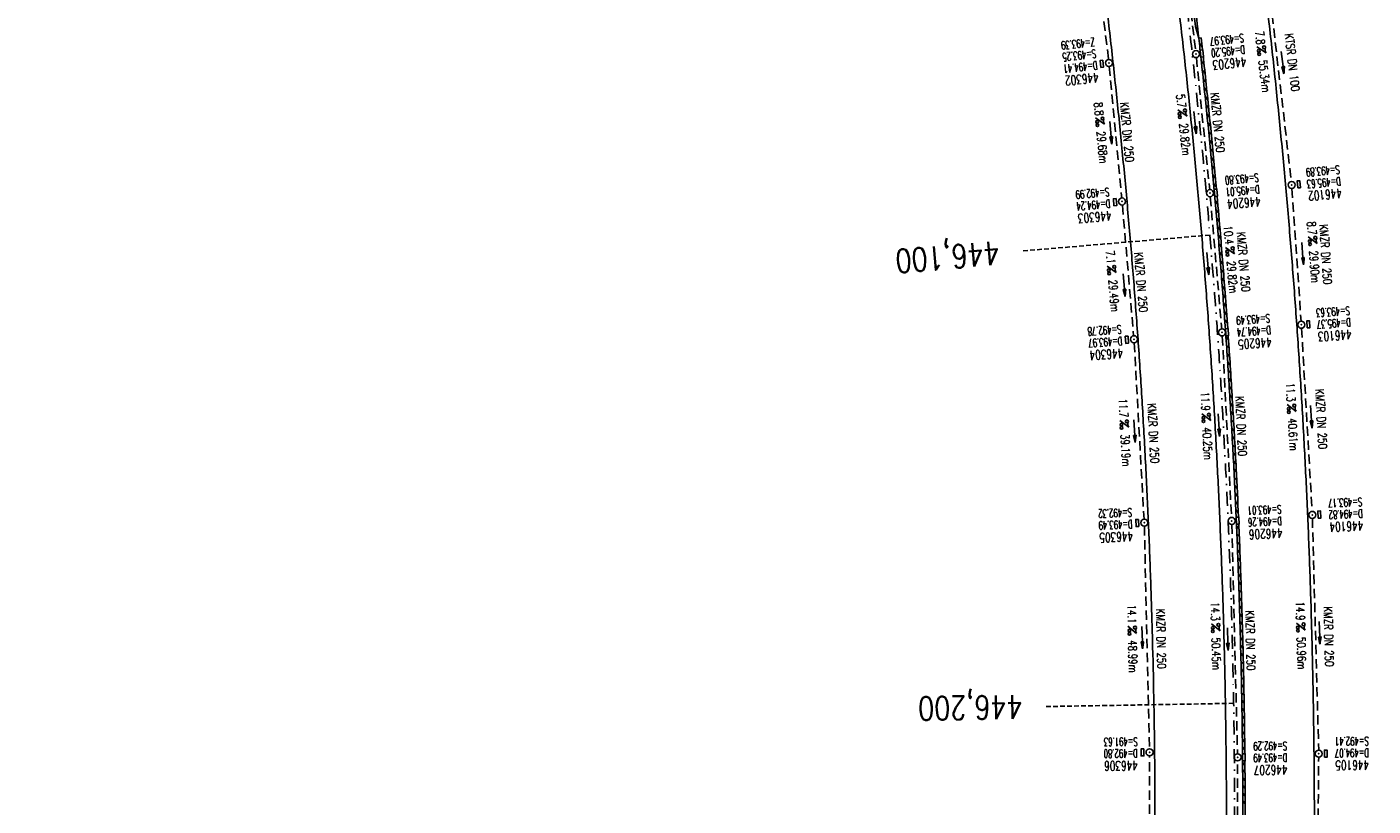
# Model space of a CAD drawing. Extents: x 459406 to 461721, y 413308 to 423218.
# Tile 70 of 256: x 460832 to 461119, y 415344 to 415511. Entities that reach past the tile are written whole.
import ezdxf
from ezdxf.enums import TextEntityAlignment as Align

# ---------------------------------------------------------------- set-up
doc = ezdxf.new("R2010")
doc.units = 0
doc.header["$LTSCALE"] = 2
doc.header["$MEASUREMENT"] = 0
for name, pattern in [('AUSGEZOGEN', [0]), ('GESTRICH-X2', [1.5, 1, -0.5]), ('GESTRICHELT', [0.75, 0.5, -0.25]), ('STRICHPT-X3', [3, 1.5, -0.75, 0, -0.75])]:
    doc.linetypes.add(name, pattern=pattern)
doc.layers.get('0').update_dxf_attribs({"linetype": 'AUSGEZOGEN'})
for name, color, linetype in [('ACHSE', 1, 'STRICHPT-X3'), ('FBR', 8, 'CONTINUOUS'), ('HEKTOM', 1, 'GESTRICHELT'), ('KANAL', 7, 'GESTRICH-X2'), ('PFEIL', 7, 'CONTINUOUS'), ('RINNE', 200, 'CONTINUOUS'), ('SCHACHTNR', 6, 'CONTINUOUS'), ('SCHLITZRINNE', 200, 'AUSGEZOGEN'), ('SCHSYMBOL', 7, 'AUSGEZOGEN'), ('TEXTO', 4, 'CONTINUOUS'), ('TEXTU', 4, 'CONTINUOUS')]:
    doc.layers.add(name, color=color, linetype=linetype)
doc.styles.add('ROMANS', font='romans.shx', dxfattribs={"width": 0.8})

# ---------------------------------------------------------------- blocks, each defined once
blk = doc.blocks.new('GST')
at = {"color": 0}
blk.add_circle((0, 0), 0.75, dxfattribs=at)
blk.add_point((0, 0), dxfattribs=at)
blk = doc.blocks.new('17')
blk.add_lwpolyline([(-0.76, -1.22), (0.75, -1.22), (0.75, -1.8), (-0.76, -1.8)], close=True)
blk.add_blockref('GST', (0, 0))
blk = doc.blocks.new('PROM')
blk.add_line((1.57, 1.82), (0.02, 0.02))
for centre, radius in [((0.32, 1.51), 0.317), ((0.94, 0.29), 0.283), ((1.64, 0.29), 0.283)]:
    blk.add_circle(centre, radius)
blk.add_arc((0.99, 2.68), 1.03, 239.1414, 303.3549)
blk = doc.blocks.new('PFEIL2')
at = {"color": 0}
for p, q in [((0.88, 0), (-2.4, -0.01)), ((0.88, -0.27), (0.88, 0.28)), ((0.88, 0.28), (2.43, 0.01)), ((0.91, 0.27), (0.88, 0.26)), ((0.97, 0.26), (0.88, 0.25)), ((1.02, 0.25), (0.88, 0.23)), ((1.07, 0.24), (0.88, 0.21)), ((1.13, 0.23), (0.88, 0.19)), ((1.18, 0.22), (0.88, 0.17)), ((1.24, 0.21), (0.88, 0.15)), ((1.29, 0.21), (0.88, 0.14)), ((1.34, 0.2), (0.88, 0.12)), ((1.4, 0.19), (0.88, 0.1)), ((1.45, 0.18), (0.88, 0.08)), ((1.51, 0.17), (0.88, 0.06)), ((1.56, 0.16), (0.88, 0.04)), ((1.61, 0.15), (0.88, 0.02)), ((1.67, 0.14), (0.88, 0.01)), ((1.72, 0.13), (0.88, -0.01)), ((1.78, 0.12), (0.88, -0.03)), ((1.83, 0.11), (0.88, -0.05)), ((1.88, 0.1), (0.88, -0.07)), ((1.94, 0.09), (0.88, -0.09)), ((2.05, 0.08), (0.88, -0.12)), ((1.99, 0.08), (0.88, -0.11)), ((2.1, 0.07), (0.88, -0.14)), ((2.15, 0.06), (0.88, -0.16)), ((2.21, 0.05), (0.88, -0.18)), ((2.26, 0.04), (0.88, -0.2)), ((2.32, 0.03), (0.88, -0.22)), ((2.37, 0.02), (0.88, -0.23)), ((2.42, 0.01), (0.88, -0.25)), ((2.43, 0.01), (0.88, -0.27))]:
    blk.add_line(p, q, dxfattribs=at)
blk = doc.blocks.new('13')
blk.add_lwpolyline([(0.76, 1.22), (-0.75, 1.22), (-0.75, 1.8), (0.76, 1.8)], close=True)
at = {"rotation": 180}
blk.add_blockref('GST', (0, 0), dxfattribs=at)

msp = doc.modelspace()

# ---------------------------------------------------------------- linework, layer by layer
at = {"layer": 'ACHSE', "flags": 128}
msp.add_lwpolyline([(460985.55, 416976.25), (460982.74, 416926.33), (460979.94, 416876.41), (460977.13, 416826.49), (460974.32, 416776.57), (460971.52, 416726.64), (460968.71, 416676.72), (460965.91, 416626.8), (460963.1, 416576.88, 0), (460961.73, 416552.57, 0), (460960.29, 416526.96, -0.000009), (460958.89, 416502, 0.00001), (460957.49, 416477.04, 0.000001), (460956.79, 416464.56, -0.000001), (460956.08, 416452.08), (460954.68, 416427.12), (460953.28, 416402.16), (460951.88, 416377.2, 0.000027), (460951.18, 416364.91, -0.000114), (460950.49, 416352.62, -0.000169), (460950.49, 416352.58, 0.000019), (460950.47, 416352.23, 0.002347), (460949.96, 416342.5, 0.0015), (460949.28, 416327.26, 0.002663), (460948.89, 416316.3, 0.002084), (460948.51, 416302.28, 0.002087), (460948.28, 416289.78, 0.002085), (460948.16, 416277.28, 0.002085), (460948.14, 416264.78, 0.002085), (460948.22, 416252.28, 0.002086), (460948.41, 416239.77, 0.002088), (460948.7, 416227.28, 0.002084), (460949.09, 416214.79, 0.002083), (460949.59, 416202.3, 0.002081), (460950.2, 416189.81, 0.002082), (460950.91, 416177.34, 0.002086), (460951.72, 416164.86, 0.002086), (460952.64, 416152.4, 0.002087), (460953.65, 416139.94, 0.002084), (460954.78, 416127.49, 0.002085), (460956.01, 416115.04, 0.002088), (460957.34, 416102.62, 0.002086), (460958.77, 416090.21, 0.002083), (460960.31, 416077.8, 0.002082), (460961.96, 416065.39, 0.002087), (460963.7, 416053.03, 0.002086), (460965.55, 416040.67, 0.002083), (460967.5, 416028.32, 0.00208), (460969.55, 416015.99, 0.002081), (460971.71, 416003.67, 0.002087), (460973.97, 415991.38, 0.002089), (460976.33, 415979.11, 0.002087), (460978.79, 415966.87, 0.002082), (460981.36, 415954.62, 0.002082), (460984.15, 415941.87, 0.002276), (460986.8, 415930.22, 0.001902), (460990.24, 415915.65, 0.002837), (460992.65, 415905.91, 0.000643), (460995.49, 415894.71, 0.001405), (460996.81, 415889.6, 0), (460998.53, 415883.01, 0.000001), (460998.87, 415881.7), (461005.19, 415857.51, 0.000017), (461008.35, 415845.42, -0.000015), (461011.51, 415833.32, -0.000002), (461014.67, 415821.23, -0.000002), (461017.83, 415809.14, -0.000001), (461020.99, 415797.04, 0.000005), (461024.15, 415784.95), (461030.47, 415760.76), (461036.79, 415736.57, 0.000028), (461038.98, 415728.17, -0.000015), (461041.18, 415719.76, -0.00065), (461041.49, 415718.58, -0.000124), (461043.09, 415712.38, -0.002577), (461045.47, 415702.95, -0.001641), (461049.08, 415688.11, -0.002531), (461051.66, 415677.11, -0.002087), (461054.67, 415663.74, -0.002079), (461057.31, 415651.53, -0.002077), (461059.85, 415639.28, -0.002078), (461062.3, 415627.01, -0.002083), (461064.63, 415614.74, -0.002085), (461066.86, 415602.46, -0.00208), (461068.99, 415590.13, -0.00208), (461071.02, 415577.79, -0.002082), (461072.95, 415565.44, -0.002086), (461074.77, 415553.08, -0.002086), (461076.49, 415540.7, -0.002081), (461078.11, 415528.31, -0.002078), (461079.62, 415515.89, -0.00208), (461081.03, 415503.45, -0.002087), (461082.34, 415491.04, -0.002085), (461083.54, 415478.62, -0.002078), (461084.64, 415466.15, -0.002076), (461085.64, 415453.67, -0.002082), (461086.53, 415441.22, -0.002088), (461087.32, 415428.75, -0.002085), (461088, 415416.26, -0.002081), (461088.58, 415403.77, -0.002082), (461089.06, 415391.28, -0.00208), (461089.43, 415378.79, -0.002078), (461089.7, 415366.29, -0.002082), (461089.86, 415353.79, -0.002085), (461089.92, 415341.29, -0.002085), (461089.88, 415328.8, -0.002082), (461089.73, 415316.3, -0.002078), (461089.48, 415303.79, -0.00208), (461089.12, 415291.3, -0.002082), (461088.66, 415278.81, -0.002084), (461088.09, 415266.33, -0.002082), (461087.43, 415253.85, -0.00208), (461086.65, 415241.37, -0.002079), (461085.78, 415228.9, -0.00208), (461084.8, 415216.44, -0.002085), (461083.63, 415203.06, -0.002418), (461082.53, 415191.54, -0.001753), (461080.94, 415176.37, -0.002741), (461079.84, 415166.68, -0.000279), (461078.8, 415158.04, -0.000933), (461078.49, 415155.46, -0.000004), (461077.26, 415145.58, -0.00001), (461076.8, 415141.87), (461073.72, 415117.06, 0.000001), (461071.82, 415101.73, 0.000001), (461070.64, 415092.25, 0.000018), (461069.1, 415079.85, -0.000014), (461067.56, 415067.44, -0.000008), (461066.02, 415055.04, 0.000011), (461064.48, 415042.63), (461058.33, 414993.01), (461052.17, 414943.39, -0.000009), (461049.09, 414918.58, 0.000009), (461046.01, 414893.77), (461039.85, 414844.16), (461033.69, 414794.54), (461027.53, 414744.92, -0.00001), (461024.45, 414720.11, 0.00001), (461021.37, 414695.3, 0.000001), (461018.29, 414670.49, -0.000001), (461015.21, 414645.68, 0), (461011.18, 414613.23, -0.000001), (461009.05, 414596.06, -0.000009), (461005.97, 414571.25, 0.00001), (461002.89, 414546.44), (460996.73, 414496.82), (460990.57, 414447.2), (460984.41, 414397.58, -0.000009), (460981.33, 414372.77, 0.000009), (460978.25, 414347.96), (460972.09, 414298.34), (460965.94, 414248.72), (460959.78, 414199.11, -0.00001), (460956.7, 414174.3, 0.00001), (460953.62, 414149.49, 0.000001), (460950.54, 414124.68, -0.000001), (460947.46, 414099.87, 0), (460943.43, 414067.42, -0.000001), (460941.3, 414050.25, -0.000009), (460938.22, 414025.44, 0.00001), (460935.14, 414000.63), (460928.98, 413951.01), (460922.82, 413901.39, 0.000001), (460919.74, 413876.58, -0.000001), (460916.66, 413851.77, -0.00001), (460913.58, 413826.96, 0.00001), (460910.5, 413802.15), (460904.34, 413752.53), (460898.18, 413702.91), (460892.03, 413653.29, -0.00001), (460888.95, 413628.49, 0.00001), (460885.86, 413603.68, 0.000001), (460882.79, 413578.87, -0.000001), (460879.71, 413554.06, 0), (460875.68, 413521.61, -0.000001), (460873.55, 413504.44, -0.000009), (460870.47, 413479.63, 0.00001), (460867.39, 413454.82), (460861.23, 413405.2), (460855.07, 413355.58, -0.000004), (460853.23, 413340.79, -0.000002), (460849.4, 413309.93)], format="xyb", dxfattribs=at)
at = {"layer": 'FBR'}
for points in [[(461027.96, 415837.62, -0.000002), (461031.12, 415825.53, -0.000002), (461034.28, 415813.43, -0.000001), (461037.44, 415801.34, 0.000005)], [(461009.82, 415832.88, -0.000002), (461012.98, 415820.79, -0.000002), (461016.14, 415808.69, -0.000001), (461019.3, 415796.6, 0.000005)], [(461006.88, 415857.95, 0.000017), (461010.04, 415845.86, -0.000015), (461013.2, 415833.77, -0.000002), (461016.36, 415821.67, -0.000002), (461019.52, 415809.58, -0.000001), (461022.68, 415797.48, 0.000005), (461025.84, 415785.39), (461032.16, 415761.2), (461038.48, 415737.01, 0.000028), (461040.68, 415728.61, -0.000015), (461042.87, 415720.2, -0.00065), (461043.18, 415719.02, -0.000124), (461044.78, 415712.81, -0.002577), (461047.17, 415703.37, -0.001641), (461050.78, 415688.51, -0.002531), (461053.37, 415677.5, -0.002087), (461056.38, 415664.12, -0.002079), (461059.02, 415651.89, -0.002154), (461061.66, 415639.18, -0.002078)], [(460995.06, 415829.03, -0.000002), (460998.22, 415816.93, -0.000002), (461001.38, 415804.84, -0.000001), (461004.54, 415792.74, 0.000005)], [(461070.08, 415101.95, 0.000001), (461068.91, 415092.47, 0.000018)], [(461073.56, 415101.52, 0.000001), (461072.38, 415092.04, 0.000018)], [(461088.69, 415099.64, 0.000001), (461087.51, 415090.16, 0.000018)], [(461096.51, 415517.88, -0.00208), (461097.93, 415505.3, -0.002087), (461099.25, 415492.75, -0.002085), (461100.47, 415480.19, -0.002078), (461101.58, 415467.57, -0.002076), (461102.59, 415454.95, -0.002082), (461103.49, 415442.36, -0.002088), (461104.29, 415429.75, -0.002085), (461104.98, 415417.12, -0.002081), (461105.57, 415404.49, -0.002082), (461106.05, 415391.86, -0.00208), (461106.42, 415379.23, -0.002078), (461106.69, 415366.59, -0.002082), (461106.86, 415353.94, -0.002085), (461106.92, 415341.31, -0.002085)], [(461062.74, 415513.9, -0.00208), (461064.14, 415501.6, -0.002087), (461065.42, 415489.33, -0.002085), (461066.61, 415477.06, -0.002078), (461067.7, 415464.72, -0.002076), (461068.69, 415452.39, -0.002082), (461069.57, 415440.08, -0.002088), (461070.35, 415427.75, -0.002085), (461071.02, 415415.4, -0.002081), (461071.6, 415403.05, -0.002082), (461072.07, 415390.71, -0.00208), (461072.43, 415378.36, -0.002078), (461072.7, 415366, -0.002082), (461072.86, 415353.63, -0.002085), (461072.92, 415341.28, -0.002085)], [(461077.88, 415515.69, -0.00208), (461079.29, 415503.26, -0.002087), (461080.6, 415490.87, -0.002085), (461081.8, 415478.46, -0.002078), (461082.9, 415466, -0.002076), (461083.89, 415453.54, -0.002082), (461084.78, 415441.1, -0.002088), (461085.57, 415428.65, -0.002085), (461086.25, 415416.17, -0.002081), (461086.83, 415403.7, -0.002082), (461087.31, 415391.23, -0.00208), (461087.68, 415378.75, -0.002078), (461087.95, 415366.26, -0.002082), (461088.11, 415353.77, -0.002085), (461088.17, 415341.29, -0.002085)], [(461082.27, 415508.19, -0.00076), (461082.77, 415503.64, -0.002087), (461084.08, 415491.22, -0.002085), (461085.28, 415478.78, -0.002078), (461086.38, 415466.29, -0.002076), (461087.38, 415453.8, -0.002082), (461088.28, 415441.34, -0.002088), (461089.06, 415428.86, -0.002085), (461089.75, 415416.35, -0.002081), (461090.33, 415403.85, -0.002082), (461090.81, 415391.34, -0.00208), (461091.18, 415378.84, -0.002078), (461091.45, 415366.32, -0.002082), (461091.61, 415353.8, -0.002085), (461091.67, 415341.3, -0.002085)], [(461076.75, 415155.67, -0.000004), (461075.53, 415145.79, -0.00001)], [(461080.23, 415155.24, -0.000004), (461079, 415145.36, -0.00001)], [(461095.36, 415153.36, -0.000004), (461094.13, 415143.48, -0.00001)]]:
    msp.add_lwpolyline(points, format="xyb", dxfattribs=at)
at = {"layer": 'HEKTOM'}
for p, q in [((461084.66, 415466.16), (461044.78, 415462.78)), ((461089.69, 415366.28), (461049.69, 415365.59))]:
    msp.add_line(p, q, dxfattribs=at)
at = {"layer": 'KANAL'}
for p, q in [((461058.41, 415541.47), (461063.03, 415503.62)), ((461095.84, 415531.09), (461102, 415477.59)), ((461078.81, 415528.69), (461081.59, 415505.5)), ((461063.19, 415502.12), (461065.84, 415474.06)), ((461081.75, 415504.03), (461084.59, 415475.84)), ((461084.72, 415474.34), (461087.16, 415446.12)), ((461102.12, 415476.09), (461104.09, 415447.78)), ((461065.97, 415472.56), (461068.38, 415444.69)), ((461104.19, 415446.28), (461106.44, 415407.22)), ((461068.5, 415443.19), (461070.59, 415405.56)), ((461087.28, 415444.62), (461089.25, 415405.94)), ((461106.5, 415405.72), (461107.84, 415356.28)), ((461070.66, 415404.06), (461071.75, 415356.59)), ((461089.31, 415404.44), (461090.53, 415355.5)), ((461071.59, 415306.72), (461071.78, 415355.09)), ((461090.41, 415306.25), (461090.53, 415354)), ((461107.44, 415305.88), (461107.84, 415354.78))]:
    msp.add_line(p, q, dxfattribs=at)
at = {"layer": 'RINNE'}
for p, q in [((461081.69, 415510.26), (461082.06, 415510.01)), ((461082.11, 415508.76), (461082.21, 415508.69)), ((461082.39, 415507.08), (461082.98, 415506.32)), ((461082.81, 415503.29), (461083.4, 415502.54)), ((461083.02, 415501.4), (461083.6, 415500.65)), ((461083.22, 415499.51), (461083.8, 415498.76)), ((461083.42, 415497.63), (461084, 415496.88)), ((461083.62, 415495.75), (461084.2, 415495)), ((461083.81, 415493.87), (461084.39, 415493.13)), ((461084, 415492), (461084.58, 415491.26)), ((461084.19, 415490.13), (461084.77, 415489.39)), ((461084.37, 415488.27), (461084.95, 415487.53)), ((461084.56, 415486.4), (461085.13, 415485.67)), ((461084.74, 415484.55), (461085.31, 415483.81)), ((461084.92, 415482.69), (461085.49, 415481.96)), ((461085.09, 415480.84), (461085.66, 415480.11)), ((461085.26, 415478.99), (461085.83, 415478.26)), ((461085.43, 415477.15), (461086, 415476.42)), ((461085.76, 415473.47), (461086.33, 415472.74)), ((461085.93, 415471.63), (461086.49, 415470.91)), ((461086.09, 415469.8), (461086.65, 415469.08)), ((461086.24, 415467.97), (461086.81, 415467.25)), ((461086.4, 415466.15), (461086.96, 415465.43)), ((461086.55, 415464.32), (461087.11, 415463.6)), ((461086.7, 415462.51), (461087.26, 415461.79)), ((461086.85, 415460.69), (461087.4, 415459.97)), ((461086.99, 415458.88), (461087.55, 415458.16)), ((461087.13, 415457.07), (461087.69, 415456.35)), ((461087.27, 415455.26), (461087.83, 415454.55)), ((461087.41, 415453.46), (461087.96, 415452.75)), ((461087.54, 415451.66), (461088.1, 415450.95)), ((461087.68, 415449.86), (461088.23, 415449.15)), ((461087.81, 415448.07), (461088.36, 415447.36)), ((461088.06, 415444.49), (461088.61, 415443.78)), ((461088.18, 415442.71), (461088.73, 415442)), ((461088.3, 415440.92), (461088.85, 415440.22)), ((461088.42, 415439.14), (461088.97, 415438.44)), ((461088.54, 415437.37), (461089.08, 415436.67)), ((461088.65, 415435.6), (461089.2, 415434.9)), ((461088.76, 415433.83), (461089.31, 415433.13)), ((461088.87, 415432.06), (461089.41, 415431.36)), ((461088.98, 415430.3), (461089.52, 415429.6)), ((461089.08, 415428.53), (461089.62, 415427.84)), ((461089.18, 415426.78), (461089.73, 415426.08)), ((461089.28, 415425.02), (461089.82, 415424.33)), ((461089.38, 415423.27), (461089.92, 415422.58)), ((461089.48, 415421.52), (461090.02, 415420.83)), ((461089.57, 415419.77), (461090.11, 415419.08)), ((461089.66, 415418.03), (461090.2, 415417.34)), ((461089.75, 415416.29), (461090.29, 415415.6)), ((461089.84, 415414.55), (461090.37, 415413.86)), ((461089.92, 415412.81), (461090.46, 415412.13)), ((461090.01, 415411.08), (461090.54, 415410.4)), ((461090.09, 415409.35), (461090.62, 415408.67)), ((461090.17, 415407.62), (461090.7, 415406.94)), ((461090.32, 415404.17), (461090.84, 415403.49)), ((461090.39, 415402.45), (461090.92, 415401.78)), ((461090.46, 415400.74), (461090.99, 415400.06)), ((461090.53, 415399.02), (461091.05, 415398.35)), ((461090.59, 415397.31), (461091.12, 415396.64)), ((461090.66, 415395.6), (461091.18, 415394.93)), ((461090.72, 415393.9), (461091.24, 415393.22)), ((461090.78, 415392.19), (461091.3, 415391.52)), ((461090.83, 415390.49), (461091.36, 415389.82)), ((461090.89, 415388.79), (461091.41, 415388.12)), ((461090.94, 415387.1), (461091.46, 415386.43)), ((461091, 415385.4), (461091.52, 415384.74)), ((461091.05, 415383.71), (461091.56, 415383.05)), ((461091.09, 415382.03), (461091.61, 415381.36)), ((461091.14, 415380.34), (461091.66, 415379.67)), ((461091.18, 415378.66), (461091.7, 415377.99)), ((461091.22, 415376.98), (461091.74, 415376.31)), ((461091.26, 415375.3), (461091.78, 415374.64)), ((461091.3, 415373.62), (461091.82, 415372.96)), ((461091.34, 415371.95), (461091.85, 415371.29)), ((461091.37, 415370.28), (461091.89, 415369.62)), ((461091.41, 415368.61), (461091.92, 415367.95)), ((461091.44, 415366.94), (461091.95, 415366.29)), ((461091.46, 415365.28), (461091.98, 415364.62)), ((461091.49, 415363.62), (461092, 415362.96)), ((461091.52, 415361.96), (461092.03, 415361.31)), ((461091.54, 415360.3), (461092.05, 415359.65)), ((461091.56, 415358.65), (461092.07, 415358)), ((461091.58, 415357), (461092.09, 415356.35)), ((461091.61, 415353.7), (461092.12, 415353.05)), ((461091.63, 415352.06), (461092.13, 415351.41)), ((461091.64, 415350.41), (461092.14, 415349.77)), ((461091.65, 415348.77), (461092.15, 415348.13)), ((461091.66, 415347.14), (461092.16, 415346.49)), ((461091.66, 415345.5), (461092.16, 415344.86))]:
    msp.add_line(p, q, dxfattribs=at)
for points in [[(461082.27, 415508.19, -0.00076), (461082.77, 415503.64, -0.002087), (461084.08, 415491.22, -0.002085), (461085.28, 415478.78, -0.002078), (461086.38, 415466.29, -0.002076), (461087.38, 415453.8, -0.002082), (461088.28, 415441.34, -0.002088), (461089.06, 415428.86, -0.002085), (461089.75, 415416.35, -0.002081), (461090.33, 415403.85, -0.002082), (461090.81, 415391.34, -0.00208), (461091.18, 415378.84, -0.002078), (461091.45, 415366.32, -0.002082), (461091.61, 415353.8, -0.002085), (461091.67, 415341.3, -0.002085)], [(461082.77, 415508.25, -0.000433), (461083.06, 415505.65, -0.002087)], [(461083.22, 415504.16, -0.000078), (461083.27, 415503.7, -0.002087), (461084.58, 415491.27, -0.002085), (461085.78, 415478.83, -0.000477), (461086.04, 415475.96, -0.002076)], [(461086.18, 415474.46, -0.001352), (461086.88, 415466.34, -0.002076), (461087.88, 415453.84, -0.001272), (461088.44, 415446.22, -0.002088)], [(461088.54, 415444.72, -0.000559), (461088.77, 415441.37, -0.002088), (461089.56, 415428.89, -0.002085), (461090.25, 415416.38, -0.001726), (461090.74, 415406, -0.002082)], [(461090.8, 415404.5, -0.000106), (461090.83, 415403.87, -0.002082), (461091.31, 415391.36, -0.00208), (461091.68, 415378.85, -0.002078), (461091.95, 415366.33, -0.0018), (461092.09, 415355.51, -0.002085)], [(461092.11, 415354, -0.000033), (461092.11, 415353.81, -0.002085), (461092.17, 415341.3, -0.002085), (461092.13, 415328.79, -0.002082), (461091.98, 415316.26, -0.001666), (461091.78, 415306.22, -0.00208)]]:
    msp.add_lwpolyline(points, format="xyb", dxfattribs=at)
at = {"layer": 'RINNE', "flags": 128}
msp.add_lwpolyline([(461082.77, 415508.25), (461082.27, 415508.19)], dxfattribs=at)
at = {"layer": 'SCHLITZRINNE'}
msp.add_lwpolyline([(461061.66, 415639.18, -0.002002), (461064.01, 415627.34, -0.002083), (461066.35, 415615.06, -0.002085), (461068.58, 415602.77, -0.00208), (461070.72, 415590.42, -0.00208), (461072.75, 415578.06, -0.002082), (461074.68, 415565.71, -0.002086), (461076.5, 415553.32, -0.002086), (461078.23, 415540.93, -0.002081), (461079.84, 415528.53, -0.002078), (461081.36, 415516.1, -0.001321), (461082.27, 415508.19, -0.002087)], format="xyb", dxfattribs=at)
at = {"layer": 'SCHLITZRINNE', "flags": 128}
msp.add_lwpolyline([(461063.57, 415626.65), (461067.51, 415605.83), (461066.83, 415603.93), (461066.95, 415603.38), (461068.34, 415601.26), (461071.64, 415581.59), (461071.15, 415579.12), (461071.26, 415578.54), (461072.44, 415576.67), (461075.53, 415556.42), (461074.88, 415554.43), (461074.98, 415553.78), (461076.17, 415551.95), (461078.94, 415531.6), (461078.27, 415529.77), (461078.38, 415529.02), (461079.5, 415527.3), (461081.58, 415510.63), (461082.27, 415508.19)], dxfattribs=at)
at = {"layer": 'SCHSYMBOL'}
for points in [[(461082.72, 415504.11), (461082.56, 415505.6), (461083.14, 415505.66), (461083.3, 415504.17)], [(461085.68, 415474.42), (461085.54, 415475.92), (461086.13, 415475.97), (461086.26, 415474.47)], [(461088.05, 415444.69), (461087.94, 415446.19), (461088.52, 415446.23), (461088.63, 415444.73)], [(461090.31, 415404.48), (461090.25, 415405.98), (461090.83, 415406.01), (461090.89, 415404.51)], [(461091.61, 415354), (461091.59, 415355.5), (461092.18, 415355.51), (461092.19, 415354)]]:
    msp.add_lwpolyline(points, close=True, dxfattribs=at)

# ---------------------------------------------------------------- block references
at = {"layer": 'PFEIL'}
for p, rotation in [((461100.15, 415502.96), 276.5518), ((461081.49, 415490.15), 275.7439), ((461063.51, 415488), 275.4075), ((461084.2, 415460.07), 274.9364), ((461104.43, 415462.2), 273.9337), ((461066.33, 415455.48), 274.9485), ((461086.57, 415425.62), 272.9407), ((461106.27, 415427.43), 273.3003), ((461068.55, 415424.32), 273.2141), ((461070.21, 415380.3), 271.3111), ((461088.45, 415379.96), 271.4153), ((461108.03, 415381.3), 271.554)]:
    msp.add_blockref('PFEIL2', p, dxfattribs=dict(at, rotation=rotation))
at = {"layer": 'SCHSYMBOL'}
for name, p, rotation in [('GST', (461081.68, 415504.76), 96.28510000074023), ('17', (461063.11, 415502.87), 276.2906), ('13', (461102.08, 415476.85), 275.1543999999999), ('17', (461065.91, 415473.32), 275.1440000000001), ('GST', (461084.66, 415475.1), 95.14749999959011), ('13', (461104.13, 415447.02), 274.0268), ('17', (461068.45, 415443.94), 274.0046), ('GST', (461087.23, 415445.39), 94.00990000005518), ('17', (461070.65, 415404.81), 272.4907999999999), ('GST', (461089.29, 415405.19), 92.47429999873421), ('13', (461106.47, 415406.48), 272.4949), ('17', (461071.77, 415355.83), 270.598), ('13', (461107.85, 415355.54), 270.5727), ('GST', (461090.54, 415354.76), 90.54950000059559)]:
    msp.add_blockref(name, p, dxfattribs=dict(at, rotation=rotation))
at = {"layer": 'TEXTU'}
for p, rotation in [((461094.66, 415506.36), 276.5518), ((461060.2, 415491.2), 275.4075), ((461077.79, 415492.91), 275.7439), ((461105.59, 415465.79), 273.9337), ((461087.97, 415463.55), 274.9364), ((461062.71, 415459.57), 274.9485), ((461082.91, 415428.08), 272.9407), ((461101.1, 415430.02), 273.3003), ((461065.42, 415426.65), 273.2141), ((461067.15, 415382.73), 271.3111), ((461084.94, 415383.28), 271.4153), ((461103.09, 415383.4), 271.554)]:
    msp.add_blockref('PROM', p, dxfattribs=dict(at, rotation=rotation))

# ---------------------------------------------------------------- texts
at = {"layer": 'HEKTOM', "style": 'ROMANS', "width": 0.8}
for s, rotation, p in [('446,100', 184.8073, (461039.59, 415464.88)), ('446,200', 180.9901, (461044.66, 415368.03))]:
    msp.add_text(s, height=5, rotation=rotation, dxfattribs=at).set_placement(p)
at = {"layer": 'SCHACHTNR', "style": 'ROMANS'}
for s, height, rotation, width, p in [('Z=493.39', 1.8, 186.2906, 0.6, (461060, 415508.25)), ('S=493.97', 1.8, 186.2851, 0.6, (461091.78, 415509.11)), ('S=493.25', 1.8, 186.2906, 0.6, (461060.28, 415505.78)), ('D=495.20', 1.8, 186.2851, 0.6, (461092.03, 415506.65)), ('D=494.41', 1.8, 186.2906, 0.6, (461060.56, 415503.28)), ('446203', 2, 186.2851, 0.7, (461092.31, 415504.15)), ('446302', 2, 186.2906, 0.7, (461060.81, 415500.81)), ('S=493.80', 1.8, 185.1475, 0.6, (461094.97, 415479.34)), ('S=493.89', 1.8, 185.1544, 0.6, (461112.26, 415481.06)), ('S=492.99', 1.8, 185.144, 0.6, (461063.12, 415476.28)), ('D=495.01', 1.8, 185.1475, 0.6, (461095.19, 415476.84)), ('D=495.63', 1.8, 185.1544, 0.6, (461112.48, 415478.56)), ('D=494.24', 1.8, 185.144, 0.6, (461063.34, 415473.78)), ('446204', 2, 185.1475, 0.7, (461095.41, 415474.34)), ('446102', 2, 185.1544, 0.7, (461112.7, 415476.1)), ('446303', 2, 185.144, 0.7, (461063.59, 415471.31)), ('S=493.63', 1.8, 184.0268, 0.6, (461114.45, 415450.95)), ('S=493.49', 1.8, 184.0099, 0.6, (461097.4, 415449.31)), ('D=495.37', 1.8, 184.0268, 0.6, (461114.64, 415448.48)), ('S=492.78', 1.8, 184.0046, 0.6, (461065.72, 415446.97)), ('D=494.74', 1.8, 184.0099, 0.6, (461097.59, 415446.81)), ('446103', 2, 184.0268, 0.7, (461114.8, 415445.98)), ('D=493.97', 1.8, 184.0046, 0.6, (461065.91, 415444.47)), ('446304', 2, 184.0046, 0.7, (461066.09, 415441.97)), ('446205', 2, 184.0099, 0.7, (461097.78, 415444.31)), ('S=493.17', 1.8, 182.4949, 0.6, (461117.09, 415410.17)), ('S=492.32', 1.8, 182.4908, 0.6, (461068, 415407.91)), ('S=493.01', 1.8, 182.4743, 0.6, (461099.88, 415408.59)), ('D=494.82', 1.8, 182.4949, 0.6, (461117.21, 415407.67)), ('D=493.49', 1.8, 182.4908, 0.6, (461068.12, 415405.41)), ('D=494.26', 1.8, 182.4743, 0.6, (461099.98, 415406.09)), ('446104', 2, 182.4949, 0.7, (461117.3, 415405.17)), ('446305', 2, 182.4908, 0.7, (461068.22, 415402.91)), ('446206', 2, 182.4743, 0.7, (461100.1, 415403.59)), ('S=491.63', 1.8, 180.598, 0.6, (461069.25, 415359)), ('S=492.41', 1.8, 180.5727, 0.6, (461118.53, 415359.12)), ('D=492.80', 1.8, 180.598, 0.6, (461069.25, 415356.5)), ('S=492.29', 1.8, 180.5495, 0.6, (461101.12, 415358.09)), ('D=494.07', 1.8, 180.5727, 0.6, (461118.56, 415356.62)), ('446306', 2, 180.598, 0.7, (461069.28, 415354)), ('D=493.49', 1.8, 180.5495, 0.6, (461101.16, 415355.59)), ('446207', 2, 180.5495, 0.7, (461101.19, 415353.09)), ('446105', 2, 180.5727, 0.7, (461118.59, 415354.12))]:
    msp.add_text(s, height=height, rotation=rotation, dxfattribs=dict(at, width=width)).set_placement(p)
at = {"layer": 'TEXTO', "style": 'ROMANS', "width": 0.75}
for s, rotation, p in [('KTSR DN 100', 276.5518, (461101.32, 415502.88)), ('KMZR DN 250', 275.4075, (461066.06, 415488.02)), ('KMZR DN 250', 275.7439, (461085.38, 415490.07)), ('KMZR DN 250', 273.9337, (461108.43, 415461.97)), ('KMZR DN 250', 274.9364, (461090.9, 415460.37)), ('KMZR DN 250', 274.9485, (461069.04, 415456.01)), ('KMZR DN 250', 272.9407, (461090.4, 415425.35)), ('KMZR DN 250', 273.3003, (461107.48, 415426.86)), ('KMZR DN 250', 273.2141, (461071.67, 415423.82)), ('KMZR DN 250', 271.3111, (461073.32, 415380.02)), ('KMZR DN 250', 271.4153, (461092.38, 415379.66)), ('KMZR DN 250', 271.554, (461109.08, 415380.5))]:
    msp.add_text(s, height=1.8, rotation=rotation, dxfattribs=at).set_placement(p, align=Align.CENTER)
at = {"layer": 'TEXTU', "style": 'ROMANS', "width": 0.75}
for s, rotation, p in [('7.8', 276.5518, (461094.28, 415509.56)), ('55.34m', 276.5518, (461095, 415503.38)), ('8.8', 275.4075, (461059.91, 415494.41)), ('5.7', 275.7439, (461077.47, 415496.11)), ('29.68m', 275.4075, (461060.47, 415488.22)), ('29.82m', 275.7439, (461078.09, 415489.92)), ('10.4', 274.9364, (461087.56, 415468.09)), ('8.7', 273.9337, (461105.37, 415469.01)), ('7.1', 274.9485, (461062.42, 415462.8)), ('29.90m', 273.9337, (461105.81, 415462.79)), ('29.82m', 274.9364, (461088.22, 415460.56)), ('29.49m', 274.9485, (461062.98, 415456.58)), ('11.3', 273.3003, (461100.84, 415434.59)), ('11.7', 273.2141, (461065.16, 415431.22)), ('11.9', 272.9407, (461082.68, 415432.66)), ('40.25m', 272.9407, (461083.05, 415425.09)), ('40.61m', 273.3003, (461101.28, 415427.03)), ('39.19m', 273.2141, (461065.59, 415423.66)), ('14.3', 271.4153, (461084.83, 415387.85)), ('14.9', 271.554, (461102.97, 415387.97)), ('14.1', 271.3111, (461067.06, 415387.31)), ('48.99m', 271.3111, (461067.22, 415379.72)), ('50.45m', 271.4153, (461085.02, 415380.28)), ('50.96m', 271.554, (461103.19, 415380.41))]:
    msp.add_text(s, height=1.8, rotation=rotation, dxfattribs=at).set_placement(p)

doc.saveas('drawing.dxf')
